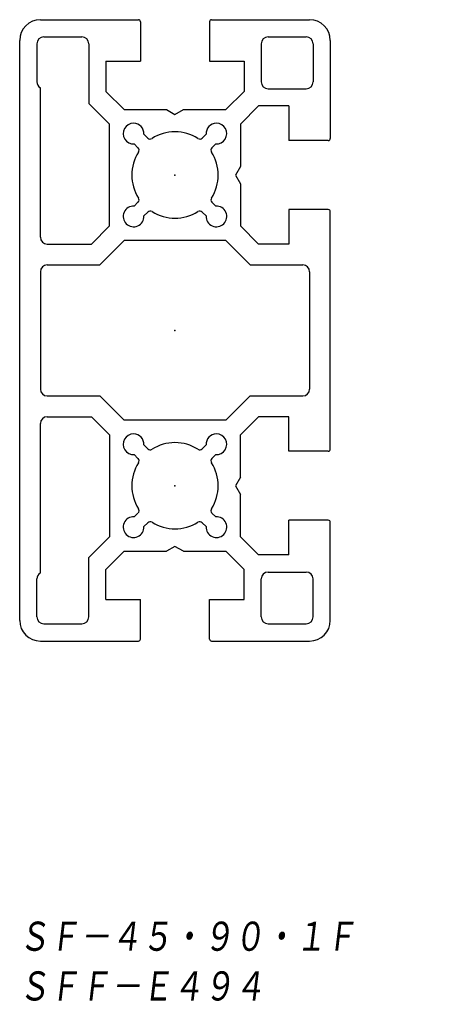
# Model space of a CAD drawing. Extents: x -22 to 37, y -98 to 45.
import ezdxf

# ---------------------------------------------------------------- set-up
doc = ezdxf.new("R2010")
doc.units = 0
doc.layers.get('0').update_dxf_attribs({"linetype": 'CONTINUOUS'})
doc.styles.get("Standard").update_dxf_attribs({"font": 'txt', "bigfont": 'BIGFONT'})

msp = doc.modelspace()

# ---------------------------------------------------------------- linework, layer by layer
at = {"color": 7, "linetype": 'CONTINUOUS'}
for p, q in [((-19.5, 45), (-5.3, 45)), ((-5, 44.7), (-5, 39)), ((5, 44.7), (5, 39)), ((5.3, 45), (19.5, 45)), ((-22.5, -42), (-22.5, 42)), ((-20, 41.5), (-20, 36)), ((-19, 42.5), (-13.5, 42.5)), ((-12.5, 41.5), (-12.5, 32.88)), ((12.5, 41.5), (12.5, 36)), ((13.5, 42.5), (19, 42.5)), ((20, 41.5), (20, 36)), ((22.5, 42), (22.5, 27.8)), ((-10, 39), (-10, 34.62)), ((-10, 39), (-5, 39)), ((5, 39), (10, 39)), ((10, 39), (10, 34.62)), ((-19.5, 13.5), (-19.5, 35.13)), ((-10, 34.62), (-7.38, 32)), ((7.38, 32), (10, 34.62)), ((13.5, 35), (19, 35)), ((-9.5, 29.88), (-12.5, 32.88)), ((-7.38, 32), (-1.25, 32)), ((-1.25, 32), (0, 31.28)), ((0, 31.28), (1.25, 32)), ((1.25, 32), (7.38, 32)), ((12.12, 32.5), (9.5, 29.88)), ((16.5, 32.5), (12.12, 32.5)), ((16.5, 32.5), (16.5, 27.5)), ((-9.5, 15.12), (-9.5, 29.88)), ((9.5, 29.88), (9.5, 23.75)), ((-3.95, 27.86), (-4.5, 28.42)), ((3.95, 27.86), (4.5, 28.42)), ((22.2, 27.5), (16.5, 27.5)), ((-5.36, 26.45), (-5.92, 27)), ((5.36, 26.45), (5.92, 27)), ((9.5, 23.75), (8.78, 22.5)), ((8.78, 22.5), (9.5, 21.25)), ((9.5, 21.25), (9.5, 15.12)), ((-5.92, 18), (-5.36, 18.55)), ((5.92, 18), (5.36, 18.55)), ((-4.5, 16.58), (-3.95, 17.14)), ((4.5, 16.58), (3.95, 17.14)), ((22.2, 17.5), (16.5, 17.5)), ((16.5, 17.5), (16.5, 12.5)), ((22.5, -17.2), (22.5, 17.2)), ((-12.12, 12.5), (-9.5, 15.12)), ((9.5, 15.12), (12.12, 12.5)), ((-7.38, 13), (-10.88, 9.5)), ((7.38, 13), (-7.38, 13)), ((10.88, 9.5), (7.38, 13)), ((-18.5, 12.5), (-12.12, 12.5)), ((16.5, 12.5), (12.12, 12.5)), ((-18.5, 9.5), (-10.88, 9.5)), ((10.88, 9.5), (18.5, 9.5)), ((-19.5, 8.5), (-19.5, -8.5)), ((19.5, 8.5), (19.5, -8.5)), ((-18.5, -9.5), (-10.88, -9.5)), ((-7.38, -13), (-10.88, -9.5)), ((10.88, -9.5), (7.38, -13)), ((10.88, -9.5), (18.5, -9.5)), ((-18.5, -12.5), (-12.12, -12.5)), ((-12.12, -12.5), (-9.5, -15.12)), ((9.5, -15.12), (12.12, -12.5)), ((16.5, -12.5), (12.12, -12.5)), ((16.5, -17.5), (16.5, -12.5)), ((-19.5, -35.13), (-19.5, -13.5)), ((7.38, -13), (-7.38, -13)), ((-9.5, -15.12), (-9.5, -29.88)), ((9.5, -21.25), (9.5, -15.12)), ((-3.95, -17.14), (-4.5, -16.58)), ((3.95, -17.14), (4.5, -16.58)), ((-5.36, -18.55), (-5.92, -18)), ((5.36, -18.55), (5.92, -18)), ((22.2, -17.5), (16.5, -17.5)), ((9.5, -21.25), (8.78, -22.5)), ((8.78, -22.5), (9.5, -23.75)), ((9.5, -29.88), (9.5, -23.75)), ((-5.92, -27), (-5.36, -26.45)), ((5.92, -27), (5.36, -26.45)), ((-4.5, -28.42), (-3.95, -27.86)), ((4.5, -28.42), (3.95, -27.86)), ((16.5, -32.5), (16.5, -27.5)), ((22.2, -27.5), (16.5, -27.5)), ((22.5, -42), (22.5, -27.8)), ((-9.5, -29.88), (-12.5, -32.88)), ((12.12, -32.5), (9.5, -29.88)), ((0, -31.28), (-1.25, -32)), ((1.25, -32), (0, -31.28)), ((-10, -34.62), (-7.38, -32)), ((-7.38, -32), (-1.25, -32)), ((1.25, -32), (7.38, -32)), ((7.38, -32), (10, -34.62)), ((16.5, -32.5), (12.12, -32.5)), ((-12.5, -41.5), (-12.5, -32.88)), ((-10, -39), (-10, -34.62)), ((10, -39), (10, -34.62)), ((13.5, -35), (19, -35)), ((-20, -41.5), (-20, -36)), ((12.5, -41.5), (12.5, -36)), ((20, -41.5), (20, -36)), ((-10, -39), (-5, -39)), ((-5, -44.7), (-5, -39)), ((5, -39), (10, -39)), ((5, -44.7), (5, -39)), ((-19, -42.5), (-13.5, -42.5)), ((13.5, -42.5), (19, -42.5)), ((-19.5, -45), (-5.3, -45)), ((5.3, -45), (19.5, -45))]:
    msp.add_line(p, q, dxfattribs=at)
for centre, radius, start, end in [((-19.5, 42), 3, 90, 180), ((-5.3, 44.7), 0.3, 360, 90), ((5.3, 44.7), 0.3, 90, 180), ((19.5, 42), 3, 360, 90), ((-19, 41.5), 1, 90, 180), ((-13.5, 41.5), 1, 360, 90), ((13.5, 41.5), 1, 90, 180), ((19, 41.5), 1, 360, 90), ((-19, 36), 1, 180, 240), ((13.5, 36), 1, 180, 270), ((19, 36), 1, 270, 360), ((-6, 28.5), 1.5, 90, 273.1899), ((-6, 28.5), 1.5, 356.8105, 90), ((6, 28.5), 1.5, 90, 183.1897), ((6, 28.5), 1.5, 266.8102, 90), ((0, 22.5), 6.25, 90, 122.1604), ((0, 22.5), 6.25, 57.8396, 90), ((-3.59, 28.21), 0.5, 225, 302.1603), ((3.59, 28.21), 0.5, 237.8396, 315), ((22.2, 27.8), 0.3, 270, 360), ((0, 22.5), 6.25, 147.8396, 212.1604), ((-5.71, 26.09), 0.5, 327.8394, 45.0001), ((5.71, 26.09), 0.5, 135, 212.1602), ((0, 22.5), 6.25, 327.8396, 32.1604), ((-5.71, 18.91), 0.5, 314.9999, 32.1605), ((5.71, 18.91), 0.5, 147.8398, 225), ((-6, 16.5), 1.5, 86.8104, 3.1898), ((-3.59, 16.79), 0.5, 57.8395, 135), ((0, 22.5), 6.25, 237.8396, 302.1604), ((3.59, 16.79), 0.5, 45, 122.1604), ((6, 16.5), 1.5, 176.8102, 93.1895), ((22.2, 17.2), 0.3, 360, 90), ((-18.5, 13.5), 1, 180, 270), ((-18.5, 8.5), 1, 90, 180), ((18.5, 8.5), 1, 360, 90), ((-18.5, -8.5), 1, 180, 270), ((18.5, -8.5), 1, 270, 360), ((-18.5, -13.5), 1, 90, 180), ((-6, -16.5), 1.5, 90, 273.1899), ((-6, -16.5), 1.5, 356.8105, 90), ((6, -16.5), 1.5, 90, 183.1897), ((6, -16.5), 1.5, 266.8102, 90), ((0, -22.5), 6.25, 90, 122.1604), ((0, -22.5), 6.25, 57.8396, 90), ((-3.59, -16.79), 0.5, 225, 302.1603), ((3.59, -16.79), 0.5, 237.8396, 315), ((22.2, -17.2), 0.3, 270, 360), ((0, -22.5), 6.25, 147.8396, 212.1604), ((-5.71, -18.91), 0.5, 327.8394, 45.0001), ((5.71, -18.91), 0.5, 135, 212.1602), ((0, -22.5), 6.25, 327.8396, 32.1604), ((-6, -28.5), 1.5, 86.8104, 3.1898), ((-5.71, -26.09), 0.5, 314.9999, 32.1605), ((6, -28.5), 1.5, 176.8102, 93.1895), ((5.71, -26.09), 0.5, 147.8398, 225), ((-3.59, -28.21), 0.5, 57.8395, 135), ((0, -22.5), 6.25, 237.8396, 302.1604), ((3.59, -28.21), 0.5, 45, 122.1604), ((22.2, -27.8), 0.3, 360, 90), ((-19, -36), 1, 120, 180), ((13.5, -36), 1, 90, 180), ((19, -36), 1, 360, 90), ((-19.5, -42), 3, 180, 270), ((-19, -41.5), 1, 180, 270), ((-13.5, -41.5), 1, 270, 360), ((13.5, -41.5), 1, 180, 270), ((19, -41.5), 1, 270, 360), ((19.5, -42), 3, 270, 359.9999), ((-5.3, -44.7), 0.3, 270, 360), ((5.3, -44.7), 0.3, 180, 270)]:
    msp.add_arc(centre, radius, start, end, dxfattribs=at)
for p in [(0, 22.5), (0, 22.5), (0, 22.5), (0, 22.5), (0, 22.5), (0, 22.5), (0, 22.5), (0, 22.5), (0, 22.5), (0, 0), (0, 0), (0, 0), (0, -22.5), (0, -22.5), (0, -22.5), (0, -22.5), (0, -22.5), (0, -22.5), (0, -22.5), (0, -22.5), (0, -22.5)]:
    msp.add_point(p, dxfattribs=at)

# ---------------------------------------------------------------- texts
at = {"color": 7, "linetype": 'CONTINUOUS', "oblique": 7}
for s, width, p in [('ＳＦ－４５・９０・１Ｆ\u3000\u3000', 0.843495, (-22.7, -90.32)), ('ＳＦＦ－Ｅ４９４', 0.845556, (-22.7, -97.52))]:
    msp.add_text(s, height=4.8, dxfattribs=dict(at, width=width)).set_placement(p)

doc.saveas('drawing.dxf')
